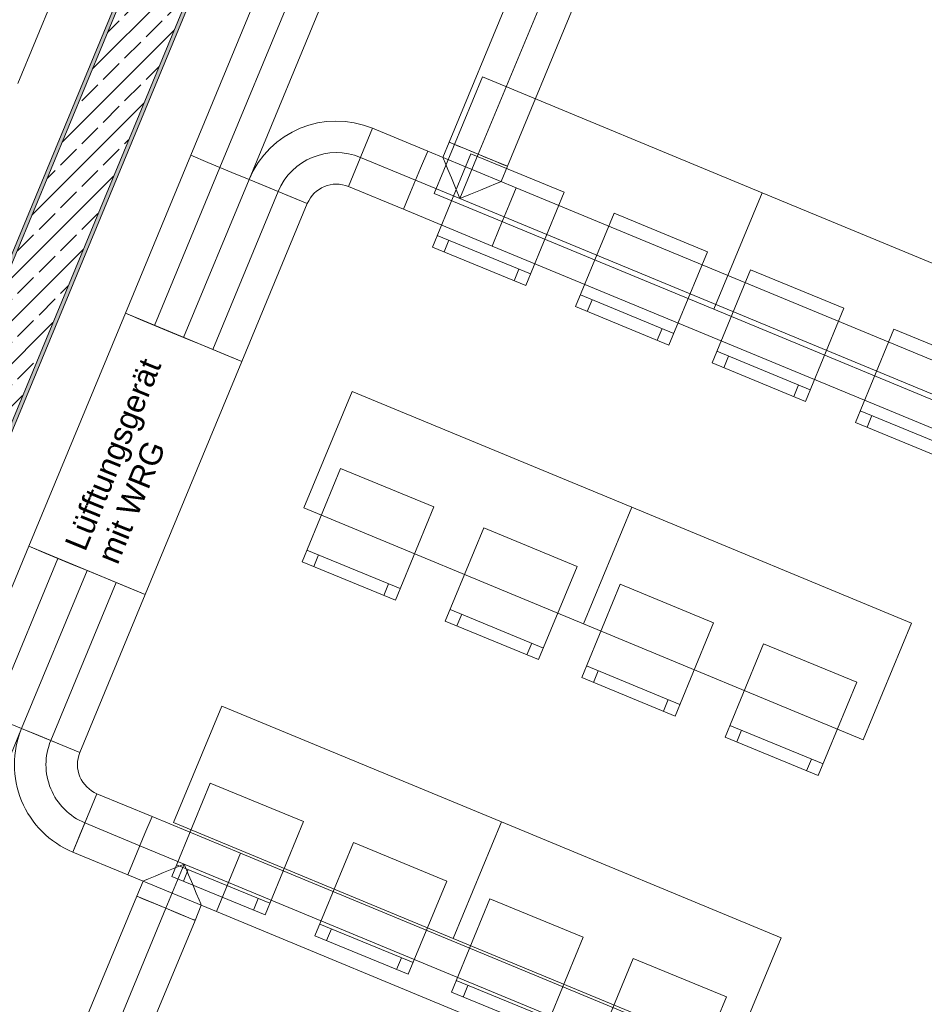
# Model space of a CAD drawing. Header units: metres. Extents: x -79 to 740, y -195 to 69.
# Tile 33 of 200: x 3.19 to 6.78, y -5.83 to -1.93. Entities that reach past the tile are written whole.
import ezdxf

# ---------------------------------------------------------------- set-up
doc = ezdxf.new("R2010")
doc.units = ezdxf.units.M
doc.header["$MEASUREMENT"] = 0
doc.linetypes.add('STRICHPUNKT2', pattern=[12.7, 6.35, -3.175, 0, -3.175])
for name, color, linetype in [('70 Lüftung', 7, 'Continuous'), ('Neubau_10 Wand außen', 7, 'Continuous'), ('Neubau_50 Möblierung', 7, 'Continuous')]:
    doc.layers.add(name, color=color, linetype=linetype)
doc.styles.add('ERSTELLTER_STIL_3', font='arial.ttf')
pattern_1 = [(45, (0, 0), (-0.01767767, 0.01767767), [0, -0.025])]

# ---------------------------------------------------------------- blocks, each defined once
blk = doc.blocks.new('Stuhl 02 27[126]_1', base_point=(5.5706, -4.1646))
at = {"layer": 'Neubau_50 Möblierung', "color": 8, "linetype": 'Continuous', "lineweight": 18}
for p, q in [((5.4374, -4.4882), (5.8073, -4.6405)), ((5.4837, -4.5073), (5.4646, -4.5535)), ((5.7611, -4.6214), (5.742, -4.6677))]:
    blk.add_line(p, q, dxfattribs=at)
at = {"layer": 'Neubau_50 Möblierung', "color": 8, "linetype": 'Continuous', "lineweight": 18, "flags": 128}
blk.add_lwpolyline([(5.5706, -4.1646), (5.9405, -4.3168), (5.7883, -4.6867), (5.4184, -4.5345)], close=True, dxfattribs=at)
blk = doc.blocks.new('Stuhl 02 27[127]_1', base_point=(6.1386, -4.4002))
at = {"layer": 'Neubau_50 Möblierung', "color": 8, "linetype": 'Continuous', "lineweight": 18}
for p, q in [((6.0051, -4.7237), (6.3749, -4.8763)), ((6.0513, -4.7428), (6.0323, -4.789)), ((6.3286, -4.8572), (6.3096, -4.9035))]:
    blk.add_line(p, q, dxfattribs=at)
at = {"layer": 'Neubau_50 Möblierung', "color": 8, "linetype": 'Continuous', "lineweight": 18, "flags": 128}
blk.add_lwpolyline([(6.1386, -4.4002), (6.5084, -4.5528), (6.3558, -4.9225), (5.986, -4.7699)], close=True, dxfattribs=at)
blk = doc.blocks.new('Stuhl 02 27[128]_1', base_point=(4.462, -3.7053))
at = {"layer": 'Neubau_50 Möblierung', "color": 8, "linetype": 'Continuous', "lineweight": 18}
for p, q in [((4.3288, -4.029), (4.6987, -4.1812)), ((4.375, -4.048), (4.356, -4.0943)), ((4.6524, -4.1622), (4.6334, -4.2085))]:
    blk.add_line(p, q, dxfattribs=at)
at = {"layer": 'Neubau_50 Möblierung', "color": 8, "linetype": 'Continuous', "lineweight": 18, "flags": 128}
blk.add_lwpolyline([(4.462, -3.7053), (4.8319, -3.8576), (4.6796, -4.2275), (4.3097, -4.0752)], close=True, dxfattribs=at)
blk = doc.blocks.new('Stuhl 02 27[129]_1', base_point=(5.03, -3.941))
at = {"layer": 'Neubau_50 Möblierung', "color": 8, "linetype": 'Continuous', "lineweight": 18}
for p, q in [((4.8965, -4.2645), (5.2662, -4.4171)), ((4.9427, -4.2836), (4.9236, -4.3298)), ((5.22, -4.398), (5.2009, -4.4442))]:
    blk.add_line(p, q, dxfattribs=at)
at = {"layer": 'Neubau_50 Möblierung', "color": 8, "linetype": 'Continuous', "lineweight": 18, "flags": 128}
blk.add_lwpolyline([(5.03, -3.941), (5.3997, -4.0936), (5.2471, -4.4633), (4.8774, -4.3107)], close=True, dxfattribs=at)
blk = doc.blocks.new('Stuhl 02 27[132]_1', base_point=(5.054, -5.4118))
at = {"layer": 'Neubau_50 Möblierung', "color": 8, "linetype": 'Continuous', "lineweight": 18}
for p, q in [((4.9208, -5.7355), (5.2907, -5.8877)), ((4.967, -5.7545), (4.948, -5.8007)), ((5.2445, -5.8687), (5.2254, -5.9149))]:
    blk.add_line(p, q, dxfattribs=at)
at = {"layer": 'Neubau_50 Möblierung', "color": 8, "linetype": 'Continuous', "lineweight": 18, "flags": 128}
blk.add_lwpolyline([(5.054, -5.4118), (5.4239, -5.564), (5.2717, -5.9339), (4.9018, -5.7817)], close=True, dxfattribs=at)
blk = doc.blocks.new('Stuhl 02 27[133]_1', base_point=(5.622, -5.6474))
at = {"layer": 'Neubau_50 Möblierung', "color": 8, "linetype": 'Continuous', "lineweight": 18}
for p, q in [((5.4885, -5.971), (5.8582, -6.1235)), ((5.5347, -5.99), (5.5156, -6.0362)), ((5.812, -6.1045), (5.7929, -6.1507))]:
    blk.add_line(p, q, dxfattribs=at)
at = {"layer": 'Neubau_50 Möblierung', "color": 8, "linetype": 'Continuous', "lineweight": 18, "flags": 128}
blk.add_lwpolyline([(5.622, -5.6474), (5.9918, -5.8), (5.8392, -6.1698), (5.4694, -6.0172)], close=True, dxfattribs=at)
blk = doc.blocks.new('Stuhl 02 27[134]_1', base_point=(3.9453, -4.9526))
at = {"layer": 'Neubau_50 Möblierung', "color": 8, "linetype": 'Continuous', "lineweight": 18}
for p, q in [((3.8121, -5.2762), (4.182, -5.4285)), ((3.8584, -5.2953), (3.8393, -5.3415)), ((4.1358, -5.4095), (4.1168, -5.4557))]:
    blk.add_line(p, q, dxfattribs=at)
at = {"layer": 'Neubau_50 Möblierung', "color": 8, "linetype": 'Continuous', "lineweight": 18, "flags": 128}
blk.add_lwpolyline([(3.9453, -4.9526), (4.3152, -5.1048), (4.163, -5.4747), (3.7931, -5.3225)], close=True, dxfattribs=at)
blk = doc.blocks.new('Stuhl 02 27[135]_1', base_point=(4.5134, -5.1882))
at = {"layer": 'Neubau_50 Möblierung', "color": 8, "linetype": 'Continuous', "lineweight": 18}
for p, q in [((4.3798, -5.5117), (4.7496, -5.6643)), ((4.4261, -5.5308), (4.407, -5.577)), ((4.7034, -5.6453), (4.6843, -5.6915))]:
    blk.add_line(p, q, dxfattribs=at)
at = {"layer": 'Neubau_50 Möblierung', "color": 8, "linetype": 'Continuous', "lineweight": 18, "flags": 128}
blk.add_lwpolyline([(4.5134, -5.1882), (4.8831, -5.3408), (4.7305, -5.7105), (4.3608, -5.558)], close=True, dxfattribs=at)
blk = doc.blocks.new('Stuhl 02 27[148]_1', base_point=(6.0872, -2.9173))
at = {"layer": 'Neubau_50 Möblierung', "color": 8, "linetype": 'Continuous', "lineweight": 18}
for p, q in [((5.954, -3.241), (6.3239, -3.3932)), ((6.0003, -3.26), (5.9812, -3.3063)), ((6.2777, -3.3742), (6.2587, -3.4204))]:
    blk.add_line(p, q, dxfattribs=at)
at = {"layer": 'Neubau_50 Möblierung', "color": 8, "linetype": 'Continuous', "lineweight": 18, "flags": 128}
blk.add_lwpolyline([(6.0872, -2.9173), (6.4571, -3.0696), (6.3049, -3.4395), (5.935, -3.2872)], close=True, dxfattribs=at)
blk = doc.blocks.new('Stuhl 02 27[149]_1', base_point=(6.6553, -3.1529))
at = {"layer": 'Neubau_50 Möblierung', "color": 8, "linetype": 'Continuous', "lineweight": 18}
for p, q in [((6.5217, -3.4765), (6.8915, -3.6291)), ((6.568, -3.4956), (6.5489, -3.5418)), ((6.8453, -3.61), (6.8262, -3.6562))]:
    blk.add_line(p, q, dxfattribs=at)
at = {"layer": 'Neubau_50 Möblierung', "color": 8, "linetype": 'Continuous', "lineweight": 18, "flags": 128}
blk.add_lwpolyline([(6.6553, -3.1529), (7.025, -3.3055), (6.8724, -3.6753), (6.5027, -3.5227)], close=True, dxfattribs=at)
blk = doc.blocks.new('Stuhl 02 27[150]_1', base_point=(4.9786, -2.4581))
at = {"layer": 'Neubau_50 Möblierung', "color": 8, "linetype": 'Continuous', "lineweight": 18}
for p, q in [((4.8454, -2.7818), (5.2153, -2.934)), ((4.8916, -2.8008), (4.8726, -2.847)), ((5.169, -2.915), (5.15, -2.9612))]:
    blk.add_line(p, q, dxfattribs=at)
at = {"layer": 'Neubau_50 Möblierung', "color": 8, "linetype": 'Continuous', "lineweight": 18, "flags": 128}
blk.add_lwpolyline([(4.9786, -2.4581), (5.3485, -2.6103), (5.1963, -2.9802), (4.8264, -2.828)], close=True, dxfattribs=at)
blk = doc.blocks.new('Stuhl 02 27[151]_1', base_point=(5.5466, -2.6937))
at = {"layer": 'Neubau_50 Möblierung', "color": 8, "linetype": 'Continuous', "lineweight": 18}
for p, q in [((5.4131, -3.0173), (5.7828, -3.1699)), ((5.4593, -3.0363), (5.4402, -3.0826)), ((5.7366, -3.1508), (5.7175, -3.197))]:
    blk.add_line(p, q, dxfattribs=at)
at = {"layer": 'Neubau_50 Möblierung', "color": 8, "linetype": 'Continuous', "lineweight": 18, "flags": 128}
blk.add_lwpolyline([(5.5466, -2.6937), (5.9164, -2.8463), (5.7638, -3.2161), (5.394, -3.0635)], close=True, dxfattribs=at)
blk = doc.blocks.new('Schultisch 27[232]_1', base_point=(5.6162, -3.8593))
at = {"layer": 'Neubau_50 Möblierung', "color": 8, "linetype": 'Continuous', "lineweight": 18, "flags": 128}
blk.add_lwpolyline([(5.6162, -3.8593), (6.7248, -4.3185), (6.5335, -4.7805), (5.4249, -4.3212)], close=True, dxfattribs=at)
blk = doc.blocks.new('Schultisch 27[233]_1', base_point=(4.5075, -3.4001))
at = {"layer": 'Neubau_50 Möblierung', "color": 8, "linetype": 'Continuous', "lineweight": 18, "flags": 128}
blk.add_lwpolyline([(4.5075, -3.4001), (5.6162, -3.8593), (5.4249, -4.3212), (4.3162, -3.862)], close=True, dxfattribs=at)
blk = doc.blocks.new('Schultisch 27[235]_1', base_point=(5.0996, -5.1065))
at = {"layer": 'Neubau_50 Möblierung', "color": 8, "linetype": 'Continuous', "lineweight": 18, "flags": 128}
blk.add_lwpolyline([(5.0996, -5.1065), (6.2082, -5.5657), (6.0169, -6.0277), (4.9082, -5.5685)], close=True, dxfattribs=at)
blk = doc.blocks.new('Schultisch 27[236]_1', base_point=(3.9909, -4.6473))
at = {"layer": 'Neubau_50 Möblierung', "color": 8, "linetype": 'Continuous', "lineweight": 18, "flags": 128}
blk.add_lwpolyline([(3.9909, -4.6473), (5.0996, -5.1065), (4.9082, -5.5685), (3.7996, -5.1092)], close=True, dxfattribs=at)
blk = doc.blocks.new('Schultisch 27[246]_1', base_point=(6.1328, -2.6121))
at = {"layer": 'Neubau_50 Möblierung', "color": 8, "linetype": 'Continuous', "lineweight": 18, "flags": 128}
blk.add_lwpolyline([(6.1328, -2.6121), (7.2415, -3.0713), (7.0501, -3.5332), (5.9415, -3.074)], close=True, dxfattribs=at)
blk = doc.blocks.new('Schultisch 27[247]_1', base_point=(5.0242, -2.1528))
at = {"layer": 'Neubau_50 Möblierung', "color": 8, "linetype": 'Continuous', "lineweight": 18, "flags": 128}
blk.add_lwpolyline([(5.0242, -2.1528), (6.1328, -2.6121), (5.9415, -3.074), (4.8328, -2.6148)], close=True, dxfattribs=at)

msp = doc.modelspace()

# ---------------------------------------------------------------- hatches: boundary and pattern name
at = {"layer": 'Neubau_10 Wand außen', "linetype": 'Continuous', "lineweight": 0, "true_color": 0x000000}
h = msp.add_hatch(dxfattribs=at)
h.set_pattern_fill('Gips_0001', color=18, style=0, pattern_type=2)
h.set_pattern_definition(pattern_1)
h.paths.add_polyline_path([(4.9793, 1.5405), (1.0166, -8.0263), (1.0305, -8.032), (4.9932, 1.5347)])
h = msp.add_hatch(dxfattribs=at)
h.set_pattern_fill('Beton_Stahlbeton_0001', color=18, style=0, pattern_type=2)
h.set_pattern_definition([(45, (0, 0), (-0.0848528, 0.0848528), []), (45, (-0.04243, 0.04243), (-0.0848528, 0.0848528), [0.09, -0.03])])
h.paths.add_polyline_path([(4.9932, 1.5347), (1.0305, -8.032), (1.2522, -8.1239), (5.2149, 1.4429)])
h = msp.add_hatch(dxfattribs=at)
h.set_pattern_fill('Gips_0001', color=18, style=0, pattern_type=2)
h.set_pattern_definition(pattern_1)
h.paths.add_polyline_path([(1.2661, -8.1296), (5.2287, 1.4371), (5.2149, 1.4429), (1.2522, -8.1239)])

# ---------------------------------------------------------------- linework, layer by layer
at = {"layer": '70 Lüftung', "color": 70, "linetype": 'Continuous', "lineweight": 18, "true_color": 0x73ff00}
for p, q in [((3.1826, -2.1799), (3.593, -1.1894)), ((4.2788, -1.4734), (3.8685, -2.464)), ((4.0994, -2.5597), (4.5097, -1.5691)), ((3.8685, -2.464), (3.6091, -3.0902)), ((3.9361, -2.492), (3.8685, -2.464)), ((3.8685, -2.464), (3.9361, -2.492)), ((4.0318, -2.5317), (3.9361, -2.492)), ((3.9361, -2.492), (4.0318, -2.5317)), ((4.0994, -2.5597), (4.0318, -2.5317)), ((4.0318, -2.5317), (4.0994, -2.5597)), ((3.8401, -3.1858), (4.0994, -2.5597)), ((3.6767, -3.1182), (3.6091, -3.0902)), ((3.7724, -3.1578), (3.6767, -3.1182)), ((3.8401, -3.1858), (3.7724, -3.1578))]:
    msp.add_line(p, q, dxfattribs=at)
at = {"layer": '70 Lüftung', "color": 70, "linetype": 'STRICHPUNKT2', "lineweight": 18, "true_color": 0x73ff00}
for p in [(4.3942, -1.5213), (3.7246, -3.138)]:
    msp.add_line(p, (3.9839, -2.5118), dxfattribs=at)
at = {"layer": '70 Lüftung', "color": 5, "linetype": 'Continuous', "lineweight": 18}
for p, q in [((5.1532, -1.7825), (4.8925, -2.4119)), ((5.1235, -2.5076), (5.3842, -1.8782)), ((4.4937, -2.5877), (4.5894, -2.3567)), ((4.5894, -2.3567), (4.5614, -2.4244)), ((4.8076, -2.4471), (4.5894, -2.3567)), ((4.8925, -2.4119), (4.8676, -2.472)), ((4.8925, -2.4119), (4.8964, -2.4136)), ((4.9601, -2.4399), (4.8925, -2.4119)), ((4.8964, -2.4136), (4.908, -2.4183)), ((4.908, -2.4183), (4.9263, -2.4259)), ((4.5614, -2.4244), (4.5217, -2.52)), ((4.7795, -2.5148), (4.8076, -2.4471)), ((4.8076, -2.4471), (4.7795, -2.5148)), ((5.1586, -2.5925), (4.8076, -2.4471)), ((4.9263, -2.4259), (4.9502, -2.4358)), ((4.9502, -2.4358), (4.9781, -2.4474)), ((5.0558, -2.4796), (4.9601, -2.4399)), ((4.9781, -2.4474), (5.008, -2.4598)), ((4.8676, -2.472), (4.8699, -2.4775)), ((4.8699, -2.4775), (4.8767, -2.4939)), ((4.8767, -2.4939), (4.8874, -2.5198)), ((5.008, -2.4598), (5.0379, -2.4721)), ((5.0379, -2.4721), (5.0657, -2.4837)), ((5.1235, -2.5076), (5.0558, -2.4796)), ((5.0657, -2.4837), (5.0896, -2.4936)), ((5.0896, -2.4936), (5.108, -2.5012)), ((4.5217, -2.52), (4.4937, -2.5877)), ((4.7399, -2.6104), (4.7795, -2.5148)), ((4.7795, -2.5148), (4.7399, -2.6104)), ((4.8874, -2.5198), (4.9014, -2.5536)), ((5.1235, -2.5076), (5.0986, -2.5676)), ((5.108, -2.5012), (5.1195, -2.506)), ((5.1195, -2.506), (5.1235, -2.5076)), ((4.0994, -2.5597), (3.8401, -3.1858)), ((4.3304, -2.6553), (4.0994, -2.5597)), ((4.1671, -2.5877), (4.0994, -2.5597)), ((4.9014, -2.5536), (4.9178, -2.593)), ((5.0767, -2.5767), (5.093, -2.57)), ((5.093, -2.57), (5.0986, -2.5676)), ((4.2627, -2.6273), (4.1671, -2.5877)), ((4.4937, -2.5877), (4.7119, -2.6781)), ((4.7119, -2.6781), (4.7399, -2.6104)), ((4.7399, -2.6104), (4.7119, -2.6781)), ((4.9178, -2.593), (4.9353, -2.6353)), ((4.9775, -2.6178), (5.0169, -2.6015)), ((5.0169, -2.6015), (5.0508, -2.5875)), ((5.0508, -2.5875), (5.0767, -2.5767)), ((5.1306, -2.6602), (5.1586, -2.5925)), ((5.1586, -2.5925), (5.1306, -2.6602)), ((6.9252, -3.3243), (5.1586, -2.5925)), ((4.3304, -2.6553), (4.2627, -2.6273)), ((4.9353, -2.6353), (4.9775, -2.6178)), ((4.071, -3.2815), (4.3304, -2.6553)), ((4.7119, -2.6781), (5.063, -2.8235)), ((5.091, -2.7558), (5.1306, -2.6602)), ((5.1306, -2.6602), (5.091, -2.7558)), ((5.063, -2.8235), (5.091, -2.7558)), ((5.091, -2.7558), (5.063, -2.8235)), ((5.063, -2.8235), (6.8296, -3.5552)), ((3.9077, -3.2139), (3.8401, -3.1858)), ((4.0034, -3.2535), (3.9077, -3.2139)), ((4.071, -3.2815), (4.0034, -3.2535))]:
    msp.add_line(p, q, dxfattribs=at)
at = {"layer": '70 Lüftung', "color": 5, "linetype": 'STRICHPUNKT2', "lineweight": 18}
for p, q in [((5.008, -2.4598), (5.2687, -1.8304)), ((4.7597, -2.5626), (4.5415, -2.4722)), ((4.9353, -2.6353), (5.008, -2.4598)), ((5.1108, -2.708), (4.7597, -2.5626)), ((3.9555, -3.2337), (4.2149, -2.6075)), ((6.8774, -3.4398), (5.1108, -2.708))]:
    msp.add_line(p, q, dxfattribs=at)
at = {"layer": '70 Lüftung', "color": 7, "linetype": 'Continuous', "lineweight": 13}
for p, q in [((3.2264, -4.014), (3.6091, -3.0902)), ((3.6091, -3.0902), (4.071, -3.2815)), ((4.071, -3.2815), (3.6883, -4.2054)), ((3.6883, -4.2054), (3.2264, -4.014))]:
    msp.add_line(p, q, dxfattribs=at)
at = {"layer": '70 Lüftung', "color": 36, "linetype": 'Continuous', "lineweight": 18, "true_color": 0x7e4100}
for p, q in [((3.2264, -4.014), (2.967, -4.6402)), ((3.2264, -4.014), (3.2941, -4.0421)), ((3.2941, -4.0421), (3.3897, -4.0817)), ((3.3897, -4.0817), (3.4574, -4.1097)), ((3.198, -4.7359), (3.4574, -4.1097)), ((3.1304, -4.7078), (3.198, -4.7359)), ((3.198, -4.7359), (3.1304, -4.7078)), ((3.1538, -4.8427), (3.198, -4.7359))]:
    msp.add_line(p, q, dxfattribs=at)
at = {"layer": '70 Lüftung', "color": 36, "linetype": 'STRICHPUNKT2', "lineweight": 18, "true_color": 0x7e4100}
msp.add_line((3.3419, -4.0619), (3.0825, -4.688), dxfattribs=at)
at = {"layer": '70 Lüftung', "color": 2, "linetype": 'Continuous', "lineweight": 18}
for p, q in [((3.4574, -4.1097), (3.198, -4.7359)), ((3.4574, -4.1097), (3.525, -4.1377)), ((3.525, -4.1377), (3.6207, -4.1774)), ((3.429, -4.8315), (3.6883, -4.2054)), ((3.6207, -4.1774), (3.6883, -4.2054)), ((3.429, -4.8315), (3.198, -4.7359)), ((3.198, -4.7359), (3.2657, -4.7639)), ((3.2657, -4.7639), (3.3613, -4.8035)), ((3.3613, -4.8035), (3.429, -4.8315)), ((3.4966, -4.9949), (3.401, -5.2258)), ((3.4686, -5.0625), (3.4966, -4.9949)), ((3.7148, -5.0852), (3.4966, -4.9949)), ((3.429, -5.1582), (3.4686, -5.0625)), ((3.6868, -5.1529), (3.7148, -5.0852)), ((3.6868, -5.1529), (3.7148, -5.0852)), ((4.0659, -5.2306), (3.7148, -5.0852)), ((3.401, -5.2258), (3.429, -5.1582)), ((3.6472, -5.2486), (3.6868, -5.1529)), ((3.6472, -5.2486), (3.6868, -5.1529)), ((3.401, -5.2258), (3.6191, -5.3162)), ((3.6191, -5.3162), (3.6472, -5.2486)), ((3.6191, -5.3162), (3.6472, -5.2486)), ((4.0379, -5.2983), (4.0659, -5.2306)), ((4.0659, -5.2306), (4.0379, -5.2983)), ((5.8325, -5.9624), (4.0659, -5.2306)), ((3.727, -5.3213), (3.7609, -5.3072)), ((3.7609, -5.3072), (3.8002, -5.2909)), ((3.8002, -5.2909), (3.8425, -5.2734)), ((3.8425, -5.2734), (3.86, -5.3157)), ((3.9982, -5.394), (4.0379, -5.2983)), ((4.0379, -5.2983), (3.9982, -5.394)), ((3.6191, -5.3162), (3.9702, -5.4616)), ((3.6792, -5.3411), (3.6543, -5.4011)), ((3.6792, -5.3411), (3.6848, -5.3388)), ((3.6848, -5.3388), (3.7011, -5.332)), ((3.7011, -5.332), (3.727, -5.3213)), ((3.86, -5.3157), (3.8763, -5.3551)), ((3.8763, -5.3551), (3.8904, -5.3889)), ((3.6543, -5.4011), (3.3936, -6.0305)), ((3.6543, -5.4011), (3.6583, -5.4028)), ((3.6543, -5.4011), (3.722, -5.4291)), ((3.6583, -5.4028), (3.6698, -5.4075)), ((3.6698, -5.4075), (3.6881, -5.4151)), ((3.6881, -5.4151), (3.7121, -5.425)), ((3.7121, -5.425), (3.7399, -5.4366)), ((3.8904, -5.3889), (3.9011, -5.4149)), ((3.9011, -5.4149), (3.9079, -5.4312)), ((3.9702, -5.4616), (3.9982, -5.394)), ((3.9982, -5.394), (3.9702, -5.4616)), ((3.722, -5.4291), (3.8176, -5.4688)), ((3.7399, -5.4366), (3.7698, -5.449)), ((3.7698, -5.449), (3.7997, -5.4613)), ((3.7997, -5.4613), (3.8276, -5.4729)), ((3.9102, -5.4367), (3.8853, -5.4968)), ((3.9079, -5.4312), (3.9102, -5.4367)), ((3.9702, -5.4616), (5.7368, -6.1934)), ((3.6246, -6.1262), (3.8853, -5.4968)), ((3.8176, -5.4688), (3.8853, -5.4968)), ((3.8276, -5.4729), (3.8515, -5.4828)), ((3.8515, -5.4828), (3.8698, -5.4904)), ((3.8698, -5.4904), (3.8814, -5.4952)), ((3.8814, -5.4952), (3.8853, -5.4968))]:
    msp.add_line(p, q, dxfattribs=at)
at = {"layer": '70 Lüftung', "color": 2, "linetype": 'STRICHPUNKT2', "lineweight": 18}
for p, q in [((3.5729, -4.1575), (3.3135, -4.7837)), ((3.4488, -5.1103), (3.667, -5.2007)), ((4.0181, -5.3461), (3.667, -5.2007)), ((3.8425, -5.2734), (3.7698, -5.449)), ((5.7846, -6.0779), (4.0181, -5.3461)), ((3.7698, -5.449), (3.5091, -6.0784))]:
    msp.add_line(p, q, dxfattribs=at)
at = {"layer": '70 Lüftung', "color": 5, "linetype": 'Continuous', "lineweight": 18}
for radius in [0.375, 0.125]:
    msp.add_arc((4.4459, -2.7032), radius, 67.5, 157.5, dxfattribs=at)
at = {"layer": '70 Lüftung', "color": 5, "linetype": 'STRICHPUNKT2', "lineweight": 18}
msp.add_arc((4.4459, -2.7032), 0.25, 67.5, 157.5, dxfattribs=at)
at = {"layer": '70 Lüftung', "color": 2, "linetype": 'Continuous', "lineweight": 18}
for radius in [0.375, 0.125]:
    msp.add_arc((3.5445, -4.8794), radius, 157.5, 247.5, dxfattribs=at)
at = {"layer": '70 Lüftung', "color": 2, "linetype": 'STRICHPUNKT2', "lineweight": 18}
msp.add_arc((3.5445, -4.8794), 0.25, 157.5, 247.5, dxfattribs=at)
at = {"layer": 'Neubau_10 Wand außen', "color": 7, "linetype": 'Continuous', "lineweight": 13}
for p, q in [((4.9932, 1.5347), (1.0305, -8.032)), ((1.2522, -8.1239), (5.2149, 1.4429))]:
    msp.add_line(p, q, dxfattribs=at)
at = {"layer": 'Neubau_10 Wand außen', "color": 7, "linetype": 'Continuous', "lineweight": 13, "flags": 128}
for points in [[(4.9793, 1.5405), (1.0166, -8.0263)], [(1.2661, -8.1296), (5.2287, 1.4371)]]:
    msp.add_lwpolyline(points, dxfattribs=at)

# ---------------------------------------------------------------- block references
at = {"layer": 'Neubau_50 Möblierung', "color": 8, "linetype": 'Continuous', "lineweight": 18}
for name, p in [('Schultisch 27[247]_1', (5.0242, -2.1528)), ('Stuhl 02 27[150]_1', (4.9786, -2.4581)), ('Schultisch 27[246]_1', (6.1328, -2.6121)), ('Stuhl 02 27[151]_1', (5.5466, -2.6937)), ('Stuhl 02 27[148]_1', (6.0872, -2.9173)), ('Stuhl 02 27[149]_1', (6.6553, -3.1529)), ('Schultisch 27[233]_1', (4.5075, -3.4001)), ('Stuhl 02 27[128]_1', (4.462, -3.7053)), ('Schultisch 27[232]_1', (5.6162, -3.8593)), ('Stuhl 02 27[129]_1', (5.03, -3.941)), ('Stuhl 02 27[126]_1', (5.5706, -4.1646)), ('Stuhl 02 27[127]_1', (6.1386, -4.4002)), ('Schultisch 27[236]_1', (3.9909, -4.6473)), ('Stuhl 02 27[134]_1', (3.9453, -4.9526)), ('Schultisch 27[235]_1', (5.0996, -5.1065)), ('Stuhl 02 27[135]_1', (4.5134, -5.1882)), ('Stuhl 02 27[132]_1', (5.054, -5.4118)), ('Stuhl 02 27[133]_1', (5.622, -5.6474))]:
    msp.add_blockref(name, p, dxfattribs=at)

# ---------------------------------------------------------------- texts
at = {"layer": '70 Lüftung', "color": 7, "linetype": 'Continuous', "lineweight": 9, "insert": (3.3665, -4.0047), "char_height": 0.09, "attachment_point": 1, "rotation": 67.844, "line_spacing_factor": 0.923867, "style": 'ERSTELLTER_STIL_3'}
msp.add_mtext('\\A1;{\\pql;\\fArial|b0|i0|c0|p0;\\W1.000000;Lüfftungsgerät\\fArial|b0|i0|c0|p0;\\W1.000000; \\P\\pql;\\fArial|b0|i0|c0|p0;\\W1.000000;mit WRG}', dxfattribs=at)

doc.saveas('drawing.dxf')
